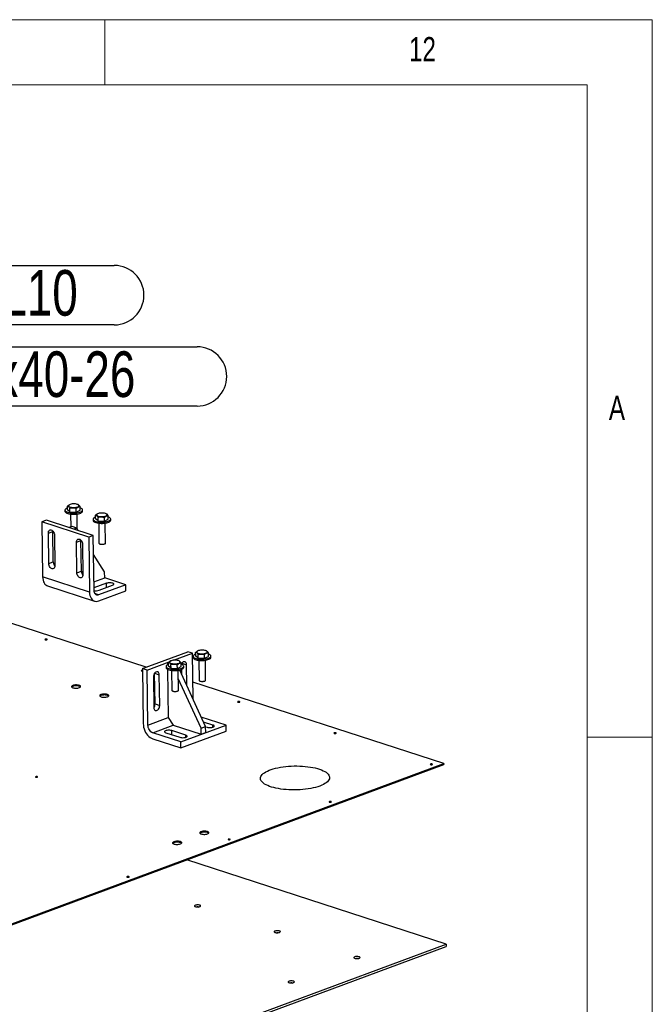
# Model space of a CAD drawing. Header units: millimetres. Extents: x 5 to 589, y 5 to 415.
# Tile 70 of 70: x 540 to 589, y 340 to 415. Entities that reach past the tile are written whole.
import ezdxf

# ---------------------------------------------------------------- set-up
doc = ezdxf.new("R2010")
doc.units = ezdxf.units.MM
doc.layers.add('NOTES', color=6, linetype='Continuous')
doc.layers.add('TRAIT-FORT', color=4, linetype='Continuous', lineweight=25)
doc.styles.add('SLDTEXTSTYLE0', font='TXT', dxfattribs={"width": 0.75})

# ---------------------------------------------------------------- blocks, each defined once
blk = doc.blocks.new('SW_NOTE_23')
at = {"layer": 'NOTES', "color": 0}
for p, q in [((2.275, 2.319), (39.521, 2.319)), ((39.521, -2.232), (2.275, -2.232))]:
    blk.add_line(p, q, dxfattribs=at)
for centre, start, end in [((2.275, 0.044), 90, 270), ((39.521, 0.044), 270, 90)]:
    blk.add_arc(centre, 2.275, start, end, dxfattribs=at)
at = {"layer": 'NOTES', "color": 0, "insert": (20.938, 1.964), "char_height": 3.5, "attachment_point": 2, "style": 'SLDTEXTSTYLE0'}
blk.add_mtext('VIS H M10x40-26', dxfattribs=at)
blk = doc.blocks.new('SW_NOTE_24')
at = {"layer": 'NOTES', "color": 0}
for p, q in [((2.275, 2.319), (33.174, 2.319)), ((33.174, -2.232), (2.275, -2.232))]:
    blk.add_line(p, q, dxfattribs=at)
for centre, start, end in [((2.275, 0.044), 90, 270), ((33.174, 0.044), 270, 90)]:
    blk.add_arc(centre, 2.275, start, end, dxfattribs=at)
at = {"layer": 'NOTES', "color": 0, "insert": (17.493, 1.971), "char_height": 3.5, "attachment_point": 2, "style": 'SLDTEXTSTYLE0'}
blk.add_mtext('RONDELLE L10', dxfattribs=at)

msp = doc.modelspace()

# ---------------------------------------------------------------- linework, layer by layer
at = {"color": 7, "linetype": 'Continuous', "lineweight": 18}
for p, q in [((589, 415), (5, 415)), ((547, 410), (547, 415)), ((589, 5), (589, 415)), ((584, 410), (10, 410)), ((584, 10), (584, 410)), ((584, 360), (589, 360))]:
    msp.add_line(p, q, dxfattribs=at)
at = {"layer": 'TRAIT-FORT', "color": 4, "linetype": 'Continuous', "lineweight": 25}
for p, q in [((543.941, 377.407), (543.942, 377.313)), ((544.129, 377.431), (544.125, 377.712)), ((544.321, 377.277), (544.129, 377.431)), ((544.3, 377.83), (544.284, 377.823)), ((544.321, 377.277), (544.317, 377.558)), ((544.808, 377.262), (544.805, 377.543)), ((544.808, 377.262), (545.103, 377.401)), ((544.952, 377.825), (544.92, 377.838)), ((545.103, 377.401), (545.099, 377.682)), ((545.292, 377.331), (545.291, 377.425)), ((542.517, 376.639), (542.17, 376.51)), ((546.112, 375.474), (542.517, 376.639)), ((544.321, 377.277), (544.808, 377.262)), ((544.37, 377.101), (544.383, 376.112)), ((544.885, 375.968), (544.87, 377.108)), ((546.098, 376.709), (546.099, 376.615)), ((546.286, 376.732), (546.282, 377.014)), ((546.478, 376.578), (546.286, 376.732)), ((546.458, 377.131), (546.441, 377.124)), ((546.478, 376.578), (546.475, 376.859)), ((546.965, 376.563), (546.962, 376.844)), ((546.965, 376.563), (547.26, 376.703)), ((547.109, 377.127), (547.078, 377.14)), ((547.26, 376.703), (547.256, 376.984)), ((547.449, 376.633), (547.448, 376.726)), ((545.765, 375.346), (542.17, 376.51)), ((542.17, 376.51), (542.225, 372.29)), ((544.484, 376.15), (544.271, 376.071)), ((544.843, 376.033), (544.484, 376.15)), ((544.843, 376.033), (544.63, 375.954)), ((544.962, 375.847), (544.843, 376.033)), ((546.478, 376.578), (546.965, 376.563)), ((546.527, 376.403), (546.547, 374.871)), ((547.047, 374.878), (547.027, 376.409)), ((542.664, 375.649), (543.012, 375.778)), ((542.695, 373.305), (542.664, 375.649)), ((543.012, 375.778), (543.012, 375.799)), ((543.042, 373.434), (543.012, 375.778)), ((543.132, 375.498), (543.162, 373.154)), ((545.169, 375.08), (545.169, 375.101)), ((546.112, 375.474), (545.765, 375.346)), ((545.765, 375.346), (545.82, 371.126)), ((546.168, 371.254), (546.112, 375.474)), ((544.821, 374.951), (545.169, 375.08)), ((544.852, 372.606), (544.821, 374.951)), ((545.2, 372.735), (545.169, 375.08)), ((545.289, 374.799), (545.319, 372.455)), ((546.565, 374.84), (546.598, 374.812)), ((546.998, 374.817), (547.03, 374.846)), ((546.982, 372.68), (546.131, 374.013)), ((542.695, 373.305), (543.042, 373.434)), ((545.82, 371.126), (542.225, 372.29)), ((544.852, 372.606), (545.2, 372.735)), ((546.159, 371.904), (546.988, 372.211)), ((546.988, 372.211), (546.982, 372.68)), ((548.606, 371.687), (546.988, 372.211)), ((542.612, 371.596), (546.207, 370.432)), ((547.132, 371.802), (546.165, 371.444)), ((548.606, 371.687), (546.521, 370.914)), ((546.557, 371.265), (547.599, 371.651)), ((547.136, 371.479), (547.132, 371.802)), ((548.612, 371.218), (548.606, 371.687)), ((546.521, 370.914), (546.235, 371.007)), ((546.527, 370.445), (548.612, 371.218)), ((550.172, 365.369), (534.904, 370.314)), ((549.889, 365.264), (553.363, 366.552)), ((552.273, 365.898), (553.722, 366.435)), ((553.722, 366.435), (553.363, 366.552)), ((553.768, 362.921), (553.722, 366.435)), ((553.781, 366.199), (553.782, 366.105)), ((553.968, 366.222), (553.965, 366.503)), ((554.161, 366.068), (553.968, 366.222)), ((554.14, 366.621), (554.124, 366.614)), ((554.161, 366.068), (554.157, 366.349)), ((554.161, 366.068), (554.648, 366.053)), ((554.648, 366.053), (554.644, 366.334)), ((554.648, 366.053), (554.943, 366.192)), ((554.792, 366.617), (554.76, 366.629)), ((554.943, 366.192), (554.939, 366.474)), ((555.132, 366.122), (555.131, 366.216)), ((550.248, 365.148), (551.935, 365.773)), ((551.696, 365.426), (551.697, 365.332)), ((551.813, 365.633), (551.881, 365.659)), ((551.882, 365.611), (551.813, 365.633)), ((551.813, 365.633), (551.814, 365.56)), ((551.884, 365.45), (551.88, 365.731)), ((552.076, 365.295), (551.884, 365.45)), ((552.056, 365.849), (552.039, 365.842)), ((552.076, 365.295), (552.073, 365.576)), ((552.076, 365.295), (552.563, 365.28)), ((552.563, 365.28), (552.56, 365.561)), ((552.563, 365.28), (552.858, 365.42)), ((552.707, 365.844), (552.675, 365.857)), ((552.858, 365.42), (552.854, 365.701)), ((552.903, 365.675), (553.262, 365.558)), ((552.904, 365.585), (552.903, 365.675)), ((553.047, 365.35), (553.046, 365.444)), ((553.283, 363.98), (553.262, 365.558)), ((554.21, 365.893), (554.23, 364.361)), ((554.73, 364.368), (554.71, 365.899)), ((549.889, 365.264), (549.944, 361.044)), ((550.248, 365.148), (549.889, 365.264)), ((550.303, 360.928), (550.248, 365.148)), ((550.726, 364.618), (550.757, 362.274)), ((550.818, 364.902), (551.178, 364.786)), ((550.849, 362.558), (550.818, 364.902)), ((551.209, 362.441), (551.178, 364.786)), ((551.818, 365.201), (551.867, 361.507)), ((552.125, 365.12), (552.145, 363.589)), ((552.645, 363.595), (552.625, 365.127)), ((554.731, 360.821), (552.747, 365.15)), ((552.814, 365.169), (552.816, 364.999)), ((552.915, 364.784), (552.909, 365.205)), ((554.383, 360.692), (552.633, 364.511)), ((573.006, 357.975), (553.751, 364.21)), ((554.248, 364.329), (554.281, 364.302)), ((554.68, 364.307), (554.712, 364.336)), ((552.163, 363.557), (552.196, 363.529)), ((552.596, 363.534), (552.628, 363.563)), ((550.849, 362.558), (551.209, 362.441)), ((556.3, 360.931), (554.398, 361.548)), ((550.303, 360.928), (551.867, 361.507)), ((550.669, 360.342), (552.232, 360.922)), ((551.867, 361.507), (552.232, 360.922)), ((552.232, 360.922), (554.39, 360.223)), ((552.826, 359.644), (556.3, 360.931)), ((554.383, 360.692), (554.731, 360.821)), ((555.292, 360.932), (554.573, 361.165)), ((554.737, 360.352), (554.731, 360.821)), ((554.731, 360.8), (554.84, 360.765)), ((555.294, 360.771), (555.292, 360.932)), ((556.307, 360.463), (556.3, 360.931)), ((552.826, 359.644), (550.669, 360.342)), ((551.677, 360.342), (552.756, 359.992)), ((553.208, 360.16), (552.129, 360.509)), ((552.133, 360.194), (552.129, 360.509)), ((552.832, 359.175), (556.307, 360.463)), ((553.21, 359.998), (553.208, 360.16)), ((554.39, 360.223), (554.383, 360.692)), ((554.39, 360.223), (554.737, 360.352)), ((550.675, 359.873), (552.832, 359.175)), ((552.832, 359.175), (552.826, 359.644)), ((528.535, 341.493), (573.006, 357.975)), ((528.536, 341.423), (573.007, 357.905)), ((573.006, 357.975), (573.007, 357.905)), ((573.187, 344.149), (553.284, 350.595)), ((542.648, 332.831), (573.187, 344.149)), ((542.651, 332.643), (573.19, 343.962)), ((573.187, 344.149), (573.19, 343.962))]:
    msp.add_line(p, q, dxfattribs=at)
at = {"layer": 'TRAIT-FORT', "color": 4, "linetype": 'Continuous', "lineweight": 25, "flags": 128}
for points in [[(544.127, 377.572), (544.085, 377.555), (544.024, 377.522), (543.978, 377.486), (543.951, 377.448), (543.941, 377.409), (543.95, 377.371), (543.977, 377.334), (544.021, 377.299), (544.082, 377.267), (544.157, 377.239), (544.245, 377.216), (544.342, 377.199), (544.448, 377.187), (544.558, 377.182), (544.669, 377.183), (544.779, 377.191), (544.885, 377.204), (544.983, 377.224), (545.071, 377.248), (545.147, 377.278), (545.208, 377.311), (545.253, 377.346), (545.281, 377.384), (545.291, 377.423), (545.282, 377.461), (545.255, 377.499), (545.211, 377.534), (545.15, 377.565), (545.101, 377.585)], [(544.289, 377.825), (544.245, 377.799), (544.218, 377.771), (544.208, 377.742), (544.215, 377.713), (544.24, 377.685), (544.281, 377.66), (544.337, 377.639), (544.404, 377.622), (544.481, 377.61), (544.563, 377.605), (544.647, 377.605), (544.73, 377.612), (544.808, 377.624), (544.877, 377.642), (544.934, 377.664), (544.978, 377.689), (545.005, 377.717), (545.015, 377.747), (545.008, 377.776), (544.983, 377.803), (544.942, 377.829), (544.887, 377.85), (544.819, 377.867), (544.743, 377.878), (544.66, 377.884), (544.576, 377.883), (544.493, 377.877), (544.415, 377.864), (544.346, 377.847), (544.289, 377.825)], [(543.942, 377.313), (543.951, 377.277), (543.978, 377.24), (544.022, 377.205), (544.083, 377.173), (544.158, 377.145), (544.246, 377.122), (544.344, 377.105), (544.449, 377.093), (544.559, 377.088), (544.67, 377.089), (544.78, 377.097), (544.886, 377.11), (544.984, 377.13), (545.072, 377.155), (545.148, 377.184), (545.209, 377.217), (545.255, 377.253), (545.282, 377.29), (545.292, 377.329), (545.292, 377.331)], [(546.284, 376.873), (546.242, 376.856), (546.181, 376.823), (546.136, 376.787), (546.108, 376.749), (546.098, 376.711), (546.107, 376.672), (546.134, 376.635), (546.178, 376.6), (546.239, 376.568), (546.314, 376.541), (546.402, 376.518), (546.499, 376.5), (546.605, 376.489), (546.715, 376.483), (546.826, 376.485), (546.936, 376.492), (547.042, 376.506), (547.14, 376.525), (547.228, 376.55), (547.304, 376.579), (547.365, 376.612), (547.411, 376.648), (547.438, 376.686), (547.448, 376.724), (547.439, 376.763), (547.412, 376.8), (547.368, 376.835), (547.307, 376.867), (547.258, 376.886)], [(546.099, 376.615), (546.108, 376.578), (546.135, 376.541), (546.179, 376.506), (546.24, 376.474), (546.315, 376.447), (546.403, 376.424), (546.501, 376.406), (546.606, 376.395), (546.716, 376.39), (546.827, 376.391), (546.937, 376.398), (547.043, 376.412), (547.141, 376.431), (547.229, 376.456), (547.305, 376.485), (547.367, 376.518), (547.412, 376.554), (547.44, 376.592), (547.449, 376.631), (547.449, 376.633)], [(546.446, 377.126), (546.403, 377.101), (546.375, 377.073), (546.365, 377.043), (546.373, 377.014), (546.397, 376.987), (546.438, 376.961), (546.494, 376.94), (546.561, 376.923), (546.638, 376.912), (546.72, 376.906), (546.804, 376.907), (546.887, 376.913), (546.965, 376.926), (547.034, 376.943), (547.091, 376.965), (547.135, 376.991), (547.162, 377.019), (547.172, 377.048), (547.165, 377.077), (547.14, 377.105), (547.099, 377.13), (547.044, 377.151), (546.976, 377.168), (546.9, 377.18), (546.817, 377.185), (546.733, 377.185), (546.65, 377.178), (546.573, 377.166), (546.503, 377.148), (546.446, 377.126)], [(542.664, 375.649), (542.67, 375.72), (542.689, 375.782), (542.72, 375.832), (542.762, 375.868), (542.811, 375.885), (542.866, 375.885), (542.922, 375.867), (542.977, 375.832), (543.027, 375.782), (543.07, 375.719), (543.103, 375.648), (543.124, 375.573), (543.132, 375.498)], [(544.821, 374.951), (544.827, 375.022), (544.846, 375.084), (544.878, 375.134), (544.919, 375.169), (544.968, 375.187), (545.023, 375.187), (545.079, 375.169), (545.134, 375.133), (545.185, 375.083), (545.227, 375.021), (545.26, 374.95), (545.281, 374.875), (545.289, 374.799)], [(546.547, 374.871), (546.551, 374.857), (546.572, 374.835), (546.609, 374.815), (546.661, 374.8), (546.723, 374.791), (546.79, 374.788), (546.857, 374.791), (546.921, 374.801), (546.975, 374.816), (547.016, 374.835), (547.04, 374.857), (547.047, 374.878)], [(546.998, 374.817), (546.987, 374.809), (546.948, 374.79), (546.896, 374.777), (546.836, 374.769), (546.772, 374.768), (546.71, 374.773), (546.656, 374.784), (546.615, 374.801), (546.598, 374.812)], [(543.162, 373.154), (543.156, 373.083), (543.137, 373.021), (543.106, 372.97), (543.065, 372.935), (543.015, 372.917), (542.961, 372.918), (542.904, 372.936), (542.85, 372.971), (542.799, 373.021), (542.756, 373.084), (542.724, 373.155), (542.703, 373.23), (542.695, 373.305)], [(542.225, 372.29), (542.234, 372.159), (542.257, 372.036), (542.293, 371.923), (542.342, 371.824), (542.403, 371.739), (542.474, 371.67), (542.554, 371.619), (542.612, 371.596)], [(545.319, 372.455), (545.314, 372.384), (545.295, 372.322), (545.263, 372.272), (545.222, 372.237), (545.172, 372.219), (545.118, 372.219), (545.062, 372.237), (545.007, 372.273), (544.956, 372.323), (544.914, 372.385), (544.881, 372.456), (544.86, 372.531), (544.852, 372.606)], [(547.599, 371.651), (547.646, 371.673), (547.677, 371.698), (547.69, 371.725), (547.684, 371.752), (547.66, 371.778), (547.618, 371.8), (547.562, 371.819), (547.494, 371.832), (547.419, 371.838), (547.34, 371.839), (547.264, 371.832), (547.193, 371.82), (547.132, 371.802)], [(545.82, 371.126), (545.829, 370.995), (545.852, 370.872), (545.888, 370.759), (545.937, 370.659), (545.998, 370.574), (546.069, 370.506), (546.15, 370.455), (546.238, 370.423), (546.331, 370.411), (546.428, 370.418), (546.527, 370.445)], [(546.521, 370.914), (546.453, 370.898), (546.388, 370.901), (546.327, 370.922), (546.274, 370.96), (546.23, 371.016), (546.196, 371.085), (546.175, 371.165), (546.168, 371.254)], [(542.553, 367.475), (542.571, 367.485), (542.577, 367.496), (542.57, 367.507), (542.551, 367.517), (542.523, 367.522), (542.491, 367.524), (542.458, 367.521), (542.431, 367.514), (542.413, 367.505), (542.407, 367.493), (542.414, 367.482), (542.433, 367.473), (542.461, 367.467), (542.494, 367.465), (542.526, 367.468), (542.553, 367.475)], [(553.967, 366.363), (553.925, 366.346), (553.863, 366.313), (553.818, 366.277), (553.79, 366.239), (553.781, 366.2), (553.789, 366.162), (553.816, 366.125), (553.861, 366.09), (553.921, 366.058), (553.996, 366.03), (554.084, 366.007), (554.182, 365.99), (554.287, 365.979), (554.397, 365.973), (554.509, 365.974), (554.619, 365.982), (554.724, 365.996), (554.823, 366.015), (554.911, 366.04), (554.987, 366.069), (555.048, 366.102), (555.093, 366.138), (555.121, 366.176), (555.131, 366.214), (555.122, 366.253), (555.095, 366.29), (555.05, 366.325), (554.99, 366.357), (554.94, 366.376)], [(553.782, 366.105), (553.791, 366.068), (553.818, 366.031), (553.862, 365.996), (553.923, 365.964), (553.998, 365.937), (554.085, 365.914), (554.183, 365.896), (554.289, 365.885), (554.398, 365.88), (554.51, 365.881), (554.62, 365.888), (554.725, 365.902), (554.824, 365.921), (554.912, 365.946), (554.988, 365.975), (555.049, 366.008), (555.094, 366.044), (555.122, 366.082), (555.132, 366.12), (555.132, 366.122)], [(554.129, 366.616), (554.085, 366.59), (554.058, 366.562), (554.048, 366.533), (554.055, 366.504), (554.08, 366.476), (554.121, 366.451), (554.176, 366.43), (554.244, 366.413), (554.32, 366.402), (554.403, 366.396), (554.487, 366.396), (554.57, 366.403), (554.647, 366.415), (554.717, 366.433), (554.774, 366.455), (554.817, 366.481), (554.845, 366.509), (554.855, 366.538), (554.847, 366.567), (554.823, 366.595), (554.782, 366.62), (554.726, 366.641), (554.659, 366.658), (554.582, 366.67), (554.5, 366.675), (554.416, 366.675), (554.333, 366.668), (554.255, 366.656), (554.186, 366.638), (554.129, 366.616)], [(551.882, 365.591), (551.84, 365.573), (551.779, 365.54), (551.734, 365.504), (551.706, 365.467), (551.696, 365.428), (551.705, 365.389), (551.732, 365.352), (551.776, 365.317), (551.837, 365.285), (551.912, 365.258), (552, 365.235), (552.097, 365.217), (552.203, 365.206), (552.313, 365.201), (552.424, 365.202), (552.534, 365.209), (552.64, 365.223), (552.738, 365.242), (552.826, 365.267), (552.902, 365.296), (552.963, 365.329), (553.009, 365.365), (553.036, 365.403), (553.046, 365.442), (553.037, 365.48), (553.01, 365.517), (552.966, 365.552), (552.905, 365.584), (552.856, 365.603)], [(551.697, 365.332), (551.706, 365.296), (551.733, 365.258), (551.777, 365.223), (551.838, 365.192), (551.913, 365.164), (552.001, 365.141), (552.099, 365.124), (552.204, 365.112), (552.314, 365.107), (552.425, 365.108), (552.535, 365.116), (552.641, 365.129), (552.739, 365.149), (552.827, 365.173), (552.903, 365.202), (552.965, 365.235), (553.01, 365.271), (553.038, 365.309), (553.047, 365.348), (553.047, 365.35)], [(552.044, 365.843), (552.001, 365.818), (551.973, 365.79), (551.963, 365.761), (551.971, 365.731), (551.995, 365.704), (552.036, 365.679), (552.092, 365.657), (552.159, 365.64), (552.236, 365.629), (552.318, 365.623), (552.402, 365.624), (552.485, 365.63), (552.563, 365.643), (552.632, 365.66), (552.689, 365.683), (552.733, 365.708), (552.76, 365.736), (552.77, 365.765), (552.763, 365.794), (552.738, 365.822), (552.697, 365.847), (552.642, 365.869), (552.574, 365.886), (552.498, 365.897), (552.415, 365.903), (552.331, 365.902), (552.248, 365.896), (552.171, 365.883), (552.101, 365.866), (552.044, 365.843)], [(553.262, 365.558), (553.255, 365.629), (553.235, 365.69), (553.203, 365.739), (553.162, 365.773), (553.113, 365.789), (553.06, 365.787), (553.005, 365.767), (552.953, 365.73), (552.905, 365.678), (552.865, 365.614), (552.859, 365.602)], [(549.89, 365.131), (549.881, 365.131), (549.849, 365.128), (549.821, 365.121), (549.803, 365.111), (549.797, 365.1), (549.804, 365.089), (549.823, 365.08), (549.851, 365.074), (549.884, 365.072), (549.891, 365.072)], [(551.178, 364.786), (551.17, 364.856), (551.15, 364.918), (551.118, 364.967), (551.077, 365), (551.028, 365.017), (550.975, 365.015), (550.921, 364.994), (550.868, 364.957), (550.821, 364.905), (550.78, 364.841), (550.75, 364.769), (550.732, 364.694), (550.726, 364.618)], [(545.045, 363.803), (545.093, 363.825), (545.125, 363.85), (545.142, 363.877), (545.14, 363.904), (545.121, 363.931), (545.086, 363.955), (545.036, 363.975), (544.974, 363.991), (544.903, 364.001), (544.826, 364.006), (544.748, 364.005), (544.672, 363.997), (544.602, 363.984), (544.541, 363.966), (544.494, 363.944), (544.461, 363.919), (544.445, 363.892), (544.446, 363.865), (544.465, 363.839), (544.5, 363.815), (544.55, 363.795), (544.612, 363.779), (544.683, 363.768), (544.76, 363.764), (544.838, 363.765), (544.914, 363.772), (544.984, 363.785), (545.045, 363.803)], [(545.129, 363.854), (545.122, 363.86), (545.087, 363.884), (545.037, 363.905), (544.975, 363.92), (544.904, 363.931), (544.827, 363.936), (544.749, 363.934), (544.673, 363.927), (544.603, 363.914), (544.542, 363.896), (544.495, 363.874), (544.462, 363.849), (544.459, 363.845)], [(554.23, 364.361), (554.234, 364.347), (554.254, 364.324), (554.292, 364.305), (554.344, 364.29), (554.405, 364.281), (554.472, 364.278), (554.54, 364.281), (554.603, 364.291), (554.657, 364.306), (554.698, 364.325), (554.723, 364.347), (554.73, 364.368)], [(554.68, 364.307), (554.669, 364.298), (554.631, 364.28), (554.579, 364.267), (554.518, 364.259), (554.454, 364.257), (554.392, 364.263), (554.339, 364.274), (554.297, 364.291), (554.281, 364.302)], [(547.202, 363.105), (547.25, 363.127), (547.283, 363.152), (547.299, 363.179), (547.297, 363.206), (547.279, 363.232), (547.243, 363.256), (547.193, 363.276), (547.131, 363.292), (547.06, 363.303), (546.984, 363.308), (546.905, 363.306), (546.829, 363.299), (546.759, 363.286), (546.699, 363.268), (546.651, 363.246), (546.618, 363.221), (546.602, 363.194), (546.603, 363.167), (546.622, 363.14), (546.657, 363.117), (546.707, 363.096), (546.769, 363.08), (546.84, 363.07), (546.917, 363.065), (546.995, 363.066), (547.071, 363.074), (547.142, 363.087), (547.202, 363.105)], [(547.286, 363.155), (547.28, 363.162), (547.244, 363.186), (547.194, 363.206), (547.132, 363.222), (547.061, 363.232), (546.984, 363.237), (546.906, 363.236), (546.83, 363.228), (546.76, 363.215), (546.7, 363.197), (546.652, 363.175), (546.619, 363.15), (546.616, 363.147)], [(552.145, 363.589), (552.149, 363.574), (552.17, 363.552), (552.207, 363.533), (552.259, 363.518), (552.321, 363.508), (552.388, 363.505), (552.455, 363.508), (552.519, 363.518), (552.573, 363.533), (552.614, 363.552), (552.638, 363.575), (552.645, 363.595)], [(552.596, 363.534), (552.585, 363.526), (552.546, 363.508), (552.494, 363.494), (552.434, 363.486), (552.37, 363.485), (552.308, 363.49), (552.254, 363.501), (552.213, 363.518), (552.196, 363.529)], [(550.757, 362.274), (550.764, 362.203), (550.785, 362.142), (550.816, 362.093), (550.858, 362.059), (550.906, 362.043), (550.96, 362.045), (551.014, 362.065), (551.067, 362.102), (551.114, 362.154), (551.154, 362.218), (551.185, 362.29), (551.203, 362.366), (551.209, 362.441)], [(557.334, 362.688), (557.352, 362.698), (557.358, 362.71), (557.351, 362.721), (557.332, 362.73), (557.304, 362.736), (557.271, 362.738), (557.239, 362.735), (557.212, 362.728), (557.194, 362.718), (557.188, 362.707), (557.195, 362.696), (557.214, 362.686), (557.242, 362.68), (557.274, 362.679), (557.307, 362.682), (557.334, 362.688)], [(549.944, 361.044), (549.953, 360.908), (549.976, 360.77), (550.014, 360.633), (550.065, 360.5), (550.127, 360.373), (550.201, 360.255), (550.284, 360.148), (550.375, 360.055), (550.472, 359.977), (550.573, 359.916), (550.675, 359.873)], [(550.669, 360.342), (550.599, 360.374), (550.531, 360.423), (550.468, 360.486), (550.413, 360.562), (550.367, 360.648), (550.333, 360.739), (550.311, 360.834), (550.303, 360.928)], [(554.84, 360.765), (554.903, 360.749), (554.975, 360.739), (555.052, 360.736), (555.13, 360.739), (555.205, 360.748), (555.271, 360.763), (555.325, 360.784), (555.365, 360.807), (555.387, 360.834), (555.39, 360.861), (555.375, 360.887), (555.341, 360.912), (555.292, 360.932)], [(552.129, 360.509), (552.066, 360.525), (551.994, 360.535), (551.917, 360.538), (551.839, 360.535), (551.765, 360.526), (551.698, 360.51), (551.644, 360.49), (551.605, 360.466), (551.582, 360.44), (551.579, 360.413), (551.595, 360.386), (551.628, 360.362), (551.677, 360.342)], [(552.756, 359.992), (552.818, 359.977), (552.89, 359.967), (552.968, 359.963), (553.046, 359.966), (553.12, 359.976), (553.186, 359.991), (553.241, 360.011), (553.28, 360.035), (553.302, 360.061), (553.306, 360.088), (553.29, 360.115), (553.257, 360.139), (553.208, 360.16)], [(564.724, 360.295), (564.742, 360.305), (564.748, 360.316), (564.741, 360.328), (564.722, 360.337), (564.694, 360.343), (564.662, 360.344), (564.629, 360.342), (564.602, 360.335), (564.584, 360.325), (564.578, 360.314), (564.585, 360.302), (564.604, 360.293), (564.632, 360.287), (564.665, 360.286), (564.697, 360.288), (564.724, 360.295)], [(563.495, 356.26), (563.339, 356.207), (563.171, 356.158), (562.992, 356.113), (562.804, 356.074), (562.608, 356.04), (562.405, 356.012), (562.197, 355.989), (561.985, 355.973), (561.77, 355.962), (561.554, 355.957), (561.338, 355.959), (561.124, 355.967), (560.913, 355.981), (560.706, 356), (560.505, 356.026), (560.312, 356.057), (560.127, 356.094), (559.952, 356.136), (559.787, 356.182), (559.635, 356.234), (559.496, 356.29), (559.37, 356.349), (559.26, 356.412), (559.165, 356.479), (559.086, 356.548), (559.023, 356.619), (558.978, 356.692), (558.95, 356.766), (558.94, 356.84), (558.947, 356.916), (558.972, 356.99), (559.014, 357.064), (559.074, 357.137), (559.15, 357.208), (559.243, 357.277), (559.351, 357.343), (559.474, 357.406), (559.611, 357.466), (559.761, 357.522), (559.923, 357.573), (560.097, 357.62), (560.28, 357.662), (560.472, 357.698), (560.672, 357.729), (560.877, 357.755), (561.088, 357.774), (561.302, 357.788), (561.517, 357.796), (561.733, 357.797), (561.949, 357.793), (562.161, 357.782), (562.37, 357.765), (562.574, 357.742), (562.771, 357.714), (562.961, 357.68), (563.141, 357.641), (563.311, 357.596), (563.469, 357.547), (563.615, 357.493), (563.748, 357.436), (563.866, 357.374), (563.969, 357.309), (564.056, 357.242), (564.127, 357.172), (564.181, 357.1), (564.217, 357.026), (564.236, 356.952), (564.238, 356.877), (564.222, 356.802), (564.188, 356.727), (564.137, 356.654), (564.069, 356.582), (563.985, 356.512), (563.885, 356.444), (563.769, 356.379), (563.639, 356.318), (563.495, 356.26)], [(572.115, 357.902), (572.133, 357.912), (572.138, 357.923), (572.131, 357.934), (572.113, 357.944), (572.085, 357.95), (572.052, 357.951), (572.02, 357.948), (571.992, 357.942), (571.974, 357.932), (571.969, 357.92), (571.976, 357.909), (571.994, 357.9), (572.022, 357.894), (572.055, 357.892), (572.087, 357.895), (572.115, 357.902)], [(541.816, 356.937), (541.833, 356.947), (541.839, 356.958), (541.832, 356.969), (541.813, 356.979), (541.786, 356.984), (541.753, 356.986), (541.721, 356.983), (541.693, 356.976), (541.675, 356.967), (541.669, 356.955), (541.676, 356.944), (541.695, 356.935), (541.723, 356.929), (541.756, 356.927), (541.788, 356.93), (541.816, 356.937)], [(564.355, 355.026), (564.373, 355.036), (564.379, 355.047), (564.372, 355.059), (564.353, 355.068), (564.325, 355.074), (564.293, 355.075), (564.26, 355.073), (564.233, 355.066), (564.215, 355.056), (564.209, 355.045), (564.216, 355.033), (564.235, 355.024), (564.263, 355.018), (564.296, 355.017), (564.328, 355.019), (564.355, 355.026)], [(554.884, 352.595), (554.932, 352.617), (554.965, 352.642), (554.981, 352.669), (554.98, 352.696), (554.961, 352.722), (554.926, 352.746), (554.876, 352.766), (554.814, 352.782), (554.743, 352.793), (554.666, 352.797), (554.588, 352.796), (554.512, 352.789), (554.442, 352.776), (554.381, 352.758), (554.333, 352.735), (554.301, 352.71), (554.284, 352.684), (554.286, 352.656), (554.305, 352.63), (554.34, 352.606), (554.39, 352.586), (554.452, 352.57), (554.523, 352.56), (554.6, 352.555), (554.678, 352.556), (554.754, 352.564), (554.824, 352.577), (554.884, 352.595)], [(554.968, 352.645), (554.962, 352.652), (554.927, 352.676), (554.877, 352.696), (554.815, 352.712), (554.744, 352.722), (554.667, 352.727), (554.589, 352.726), (554.513, 352.718), (554.442, 352.705), (554.382, 352.687), (554.334, 352.665), (554.301, 352.64), (554.298, 352.637)], [(552.8, 351.822), (552.848, 351.844), (552.881, 351.869), (552.897, 351.896), (552.895, 351.923), (552.877, 351.949), (552.841, 351.973), (552.791, 351.994), (552.729, 352.01), (552.658, 352.02), (552.581, 352.025), (552.503, 352.023), (552.427, 352.016), (552.357, 352.003), (552.297, 351.985), (552.249, 351.963), (552.216, 351.938), (552.2, 351.911), (552.201, 351.884), (552.22, 351.858), (552.255, 351.834), (552.305, 351.813), (552.367, 351.797), (552.438, 351.787), (552.515, 351.782), (552.593, 351.784), (552.669, 351.791), (552.739, 351.804), (552.8, 351.822)], [(552.884, 351.873), (552.877, 351.879), (552.842, 351.903), (552.792, 351.923), (552.73, 351.939), (552.659, 351.95), (552.582, 351.954), (552.504, 351.953), (552.428, 351.946), (552.358, 351.933), (552.298, 351.915), (552.25, 351.893), (552.217, 351.867), (552.214, 351.864)], [(556.596, 352.15), (556.614, 352.16), (556.62, 352.172), (556.613, 352.183), (556.594, 352.192), (556.566, 352.198), (556.534, 352.2), (556.501, 352.197), (556.474, 352.19), (556.456, 352.18), (556.45, 352.169), (556.457, 352.158), (556.476, 352.148), (556.504, 352.142), (556.537, 352.141), (556.569, 352.144), (556.596, 352.15)], [(548.837, 349.275), (548.855, 349.285), (548.861, 349.296), (548.854, 349.307), (548.835, 349.316), (548.807, 349.322), (548.774, 349.324), (548.742, 349.321), (548.715, 349.314), (548.697, 349.304), (548.691, 349.293), (548.698, 349.282), (548.717, 349.273), (548.745, 349.267), (548.777, 349.265), (548.81, 349.268), (548.837, 349.275)], [(554.285, 347.013), (554.324, 347.033), (554.346, 347.055), (554.35, 347.078), (554.335, 347.1), (554.302, 347.12), (554.254, 347.136), (554.194, 347.146), (554.129, 347.15), (554.062, 347.147), (554, 347.138), (553.947, 347.123), (553.908, 347.104), (553.886, 347.081), (553.882, 347.058), (553.897, 347.036), (553.93, 347.016), (553.978, 347), (554.038, 346.99), (554.103, 346.987), (554.17, 346.989), (554.232, 346.999), (554.285, 347.013)], [(554.23, 346.955), (554.23, 346.955), (554.221, 346.97), (554.196, 346.982), (554.159, 346.99), (554.116, 346.992), (554.073, 346.989), (554.037, 346.979), (554.013, 346.966), (554.005, 346.951), (554.013, 346.937)], [(560.397, 345.034), (560.436, 345.053), (560.458, 345.076), (560.462, 345.099), (560.447, 345.121), (560.414, 345.141), (560.365, 345.157), (560.306, 345.167), (560.241, 345.17), (560.174, 345.168), (560.112, 345.158), (560.059, 345.144), (560.02, 345.124), (559.997, 345.102), (559.994, 345.079), (560.009, 345.057), (560.042, 345.037), (560.09, 345.021), (560.15, 345.011), (560.215, 345.007), (560.282, 345.01), (560.344, 345.019), (560.397, 345.034)], [(560.267, 345.011), (560.227, 345.013), (560.191, 345.01)], [(566.509, 343.055), (566.548, 343.074), (566.57, 343.096), (566.574, 343.12), (566.558, 343.142), (566.525, 343.162), (566.477, 343.177), (566.418, 343.187), (566.353, 343.191), (566.286, 343.188), (566.224, 343.179), (566.171, 343.164), (566.132, 343.145), (566.109, 343.123), (566.106, 343.1), (566.121, 343.077), (566.154, 343.058), (566.202, 343.042), (566.261, 343.032), (566.327, 343.028), (566.394, 343.031), (566.456, 343.04), (566.509, 343.055)], [(566.454, 342.996), (566.454, 342.997), (566.444, 343.012), (566.419, 343.024), (566.383, 343.032), (566.339, 343.034), (566.296, 343.03), (566.26, 343.021), (566.237, 343.008), (566.229, 342.993), (566.237, 342.979)], [(561.471, 341.188), (561.51, 341.207), (561.532, 341.229), (561.536, 341.252), (561.521, 341.275), (561.488, 341.295), (561.44, 341.31), (561.38, 341.32), (561.315, 341.324), (561.248, 341.321), (561.186, 341.312), (561.133, 341.297), (561.094, 341.278), (561.072, 341.256), (561.068, 341.233), (561.083, 341.21), (561.116, 341.19), (561.164, 341.175), (561.224, 341.165), (561.289, 341.161), (561.356, 341.164), (561.418, 341.173), (561.471, 341.188)], [(561.416, 341.129), (561.416, 341.13), (561.407, 341.144), (561.382, 341.157), (561.345, 341.165), (561.302, 341.167), (561.259, 341.163), (561.223, 341.154), (561.199, 341.141), (561.191, 341.126), (561.199, 341.112)]]:
    msp.add_lwpolyline(points, dxfattribs=at)
at = {"layer": 'TRAIT-FORT', "color": 4, "linetype": 'Continuous', "lineweight": 25}
for centre, radius, start, end in [((543.502, 373.442), 0.46, 181.04606, 222.30155), ((545.659, 372.743), 0.46, 181.04606, 222.30155), ((546.312, 372.032), 0.805, 259.69799, 287.70965), ((550.372, 362.555), 0.478, 323.48145, 0.2557)]:
    msp.add_arc(centre, radius, start, end, dxfattribs=at)
for points, knots in [([(544.125, 377.712), (544.162, 377.745), (544.215, 377.791), (544.268, 377.814), (544.284, 377.82)], [0, 0, 0, 0, 0.715047, 1, 1, 1, 1]), ([(544.317, 377.558), (544.301, 377.581), (544.267, 377.629), (544.216, 377.677), (544.169, 377.704), (544.14, 377.709), (544.125, 377.712)], [0, 0, 0, 0, 0.264605, 0.534948, 0.765343, 1, 1, 1, 1]), ([(544.317, 377.558), (544.36, 377.567), (544.445, 377.585), (544.571, 377.589), (544.693, 377.574), (544.767, 377.553), (544.805, 377.543)], [0, 0, 0, 0, 0.264605, 0.534948, 0.765343, 1, 1, 1, 1]), ([(544.805, 377.543), (544.842, 377.575), (544.904, 377.628), (544.994, 377.668), (545.054, 377.68), (545.089, 377.682), (545.099, 377.682)], [0, 0, 0, 0, 0.385549, 0.637642, 0.896546, 1, 1, 1, 1]), ([(544.952, 377.825), (544.954, 377.824), (544.972, 377.82), (545.007, 377.794), (545.055, 377.745), (545.084, 377.703), (545.099, 377.682)], [0, 0, 0, 0, 0.036028, 0.390399, 0.692407, 1, 1, 1, 1]), ([(546.282, 377.014), (546.32, 377.047), (546.372, 377.093), (546.426, 377.115), (546.441, 377.122)], [0, 0, 0, 0, 0.715047, 1, 1, 1, 1]), ([(546.475, 376.859), (546.458, 376.883), (546.424, 376.931), (546.374, 376.978), (546.326, 377.006), (546.297, 377.011), (546.282, 377.014)], [0, 0, 0, 0, 0.264605, 0.534948, 0.765343, 1, 1, 1, 1]), ([(546.475, 376.859), (546.517, 376.868), (546.602, 376.886), (546.728, 376.89), (546.85, 376.875), (546.924, 376.855), (546.962, 376.844)], [0, 0, 0, 0, 0.264605, 0.534948, 0.765343, 1, 1, 1, 1]), ([(546.962, 376.844), (546.999, 376.876), (547.061, 376.929), (547.151, 376.969), (547.211, 376.982), (547.246, 376.983), (547.256, 376.984)], [0, 0, 0, 0, 0.385549, 0.637642, 0.896546, 1, 1, 1, 1]), ([(547.109, 377.126), (547.111, 377.126), (547.129, 377.121), (547.164, 377.095), (547.212, 377.047), (547.242, 377.005), (547.256, 376.984)], [0, 0, 0, 0, 0.036028, 0.390399, 0.692407, 1, 1, 1, 1]), ([(553.965, 366.503), (554.002, 366.536), (554.054, 366.583), (554.108, 366.605), (554.124, 366.612)], [0, 0, 0, 0, 0.715047, 1, 1, 1, 1]), ([(554.157, 366.349), (554.14, 366.373), (554.106, 366.421), (554.056, 366.468), (554.009, 366.495), (553.979, 366.501), (553.965, 366.503)], [0, 0, 0, 0, 0.264605, 0.534948, 0.765343, 1, 1, 1, 1]), ([(554.157, 366.349), (554.199, 366.358), (554.284, 366.376), (554.411, 366.38), (554.532, 366.365), (554.607, 366.344), (554.644, 366.334)], [0, 0, 0, 0, 0.264605, 0.534948, 0.765343, 1, 1, 1, 1]), ([(554.644, 366.334), (554.682, 366.366), (554.743, 366.419), (554.833, 366.459), (554.894, 366.472), (554.929, 366.473), (554.939, 366.474)], [0, 0, 0, 0, 0.385549, 0.637642, 0.896546, 1, 1, 1, 1]), ([(554.792, 366.616), (554.793, 366.616), (554.812, 366.611), (554.847, 366.585), (554.895, 366.537), (554.924, 366.495), (554.939, 366.474)], [0, 0, 0, 0, 0.036028, 0.390399, 0.692407, 1, 1, 1, 1]), ([(551.88, 365.731), (551.918, 365.764), (551.97, 365.81), (552.024, 365.833), (552.039, 365.839)], [0, 0, 0, 0, 0.715047, 1, 1, 1, 1]), ([(552.073, 365.576), (552.056, 365.6), (552.022, 365.648), (551.972, 365.696), (551.924, 365.723), (551.895, 365.728), (551.88, 365.731)], [0, 0, 0, 0, 0.264605, 0.534948, 0.765343, 1, 1, 1, 1]), ([(552.073, 365.576), (552.115, 365.585), (552.2, 365.603), (552.326, 365.607), (552.448, 365.592), (552.522, 365.572), (552.56, 365.561)], [0, 0, 0, 0, 0.264605, 0.534948, 0.765343, 1, 1, 1, 1]), ([(552.56, 365.561), (552.597, 365.593), (552.659, 365.646), (552.749, 365.687), (552.809, 365.699), (552.844, 365.701), (552.854, 365.701)], [0, 0, 0, 0, 0.385549, 0.637642, 0.896546, 1, 1, 1, 1]), ([(552.707, 365.843), (552.709, 365.843), (552.727, 365.838), (552.762, 365.813), (552.81, 365.764), (552.84, 365.722), (552.854, 365.701)], [0, 0, 0, 0, 0.036028, 0.390399, 0.692407, 1, 1, 1, 1])]:
    msp.add_open_spline(points, degree=3, knots=knots, dxfattribs=at)

# ---------------------------------------------------------------- block references
at = {"layer": 'NOTES', "color": 211}
for name, p in [('SW_NOTE_24', (514.551, 393.84)), ('SW_NOTE_23', (514.551, 387.612))]:
    msp.add_blockref(name, p, dxfattribs=at)

# ---------------------------------------------------------------- texts
at = {"layer": 'NOTES', "color": 211, "attachment_point": 1, "style": 'SLDTEXTSTYLE0'}
for s, insert, char_height in [('12', (570.333, 413.668), 1.8521), ('A', (585.667, 386.168), 1.852)]:
    msp.add_mtext(s, dxfattribs=dict(at, insert=insert, char_height=char_height))

doc.saveas('drawing.dxf')
